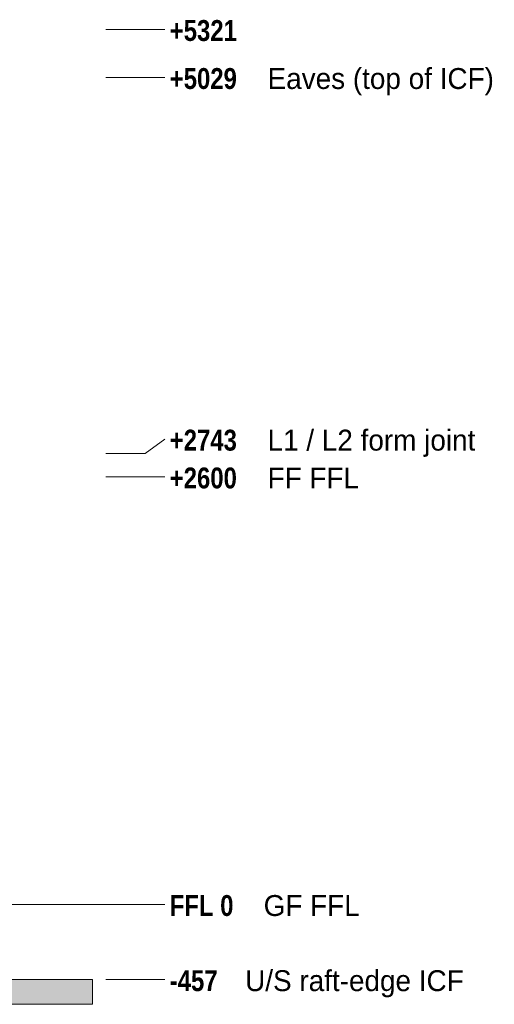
# Model space of a CAD drawing. Header units: millimetres. Extents: x -17780 to 9963, y -7160 to 19069.
# Tile 17 of 17: x 356 to 3246, y -607 to 5380. Entities that reach past the tile are written whole.
import ezdxf

# ---------------------------------------------------------------- set-up
doc = ezdxf.new("R2010")
doc.units = ezdxf.units.MM
doc.linetypes.add('DASHED', pattern=[1.524, 1.27, -0.254])
for name, color, linetype in [('FILL-LIGHT', 7, 'Continuous'), ('LINE-STEEL', 7, 'Continuous'), ('LINE-STEEL-DASH', 7, 'DASHED'), ('LINE-STEEL_GREY', 7, 'Continuous'), ('TEXT-STEEL', 7, 'Continuous')]:
    doc.layers.add(name, color=color, linetype=linetype)
doc.styles.add('OpenSansCondensed-Bold', font='OpenSansCondensed-Bold.ttf')

msp = doc.modelspace()

# ---------------------------------------------------------------- hatches: boundary and pattern name
at = {"layer": 'FILL-LIGHT', "true_color": 0xdbdbde}
h = msp.add_hatch(color=254, dxfattribs=at)
h.dxf.hatch_style = 1
h.paths.add_polyline_path([(-8874, -607.2), (-8874, -457.2), (800, -457.2), (800, -607.2)])
h = msp.add_hatch(color=254, dxfattribs=at)
h.dxf.hatch_style = 1
h.paths.add_polyline_path([(-8874, -457.2), (800, -457.2), (800, -607.2), (-8874, -607.2)])

# ---------------------------------------------------------------- linework, layer by layer
at = {"layer": 'LINE-STEEL', "lineweight": 5}
for p, q in [((880, 5321), (1120, 5321)), ((1120, 5321), (1240, 5321)), ((880, 5029), (1120, 5029)), ((1120, 5029), (1240, 5029)), ((1120, 2743), (1240, 2830)), ((880, 2743), (1120, 2743)), ((880, 2600), (1120, 2600)), ((1120, 2600), (1240, 2600)), ((880, 0), (1120, 0)), ((1120, 0), (1240, 0)), ((880, -457), (1120, -457)), ((1120, -457), (1240, -457))]:
    msp.add_line(p, q, dxfattribs=at)
at = {"layer": 'LINE-STEEL-DASH', "lineweight": 5}
msp.add_line((-9774, 0), (880, 0), dxfattribs=at)
at = {"layer": 'LINE-STEEL_GREY', "lineweight": 5}
for points in [[(-8874, -607.2), (-8874, -457.2), (800, -457.2), (800, -607.2), (-8874, -607.2)], [(-8874, -457.2), (800, -457.2), (800, -607.2), (800, -607.2), (-8874, -607.2)]]:
    msp.add_lwpolyline(points, close=True, dxfattribs=at)

# ---------------------------------------------------------------- texts
at = {"layer": 'TEXT-STEEL', "style": 'OpenSansCondensed-Bold'}
for s, p in [('+5321', (1270, 5251)), ('+5029', (1270, 4959)), ('+2743', (1270, 2760)), ('+2600', (1270, 2530)), ('FFL 0', (1270, -70)), ('-457', (1270, -527))]:
    msp.add_text(s, height=127, dxfattribs=at).set_placement(p)
at = {"layer": 'TEXT-STEEL'}
for s, p in [('Eaves (top of ICF)', (1865.5, 4959)), ('L1 / L2 form joint', (1865.5, 2760)), ('FF FFL', (1865.5, 2530)), ('GF FFL', (1841.6, -70)), ('U/S raft-edge ICF', (1728.8, -527))]:
    msp.add_text(s, height=127, dxfattribs=at).set_placement(p)

doc.saveas('drawing.dxf')
